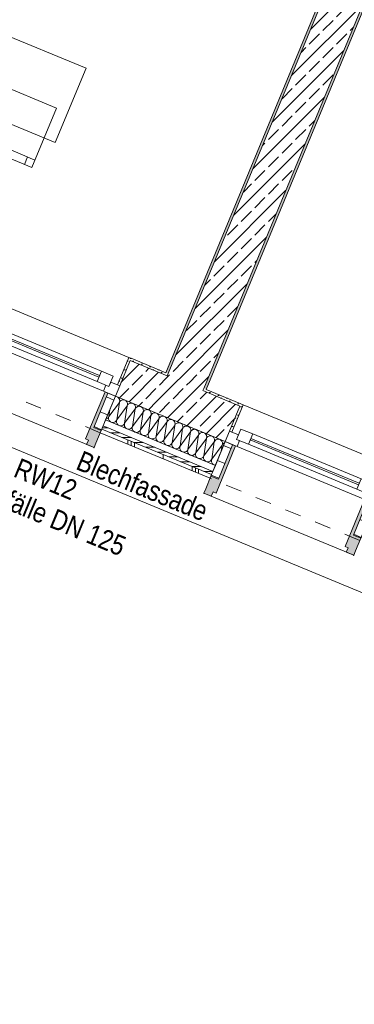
# Model space of a CAD drawing. Header units: metres. Extents: x -80 to 1923, y -189 to 69.
# Tile 48 of 256: x 929.88 to 931.96, y -11.96 to -5.83. Entities that reach past the tile are written whole.
import ezdxf

# ---------------------------------------------------------------- set-up
doc = ezdxf.new("R2010")
doc.units = ezdxf.units.M
doc.header["$MEASUREMENT"] = 0
doc.linetypes.add('Strichlinie eng', pattern=[0.115, 0.075, -0.04])
for name, color, linetype in [('10 Fassade', 7, 'Continuous'), ('70 Entwässerung_Regenwasser', 7, 'Continuous'), ('Neubau_10 Wand außen', 7, 'Continuous'), ('Neubau_50 Möblierung', 7, 'Continuous')]:
    doc.layers.add(name, color=color, linetype=linetype)
doc.styles.add('ERSTELLTER_STIL_2', font='ARIALN.TTF')
pattern_1 = [(45, (929.77, 0), (-0.0848528, 0.0848528), []), (45, (929.72758, 0.04243), (-0.0848528, 0.0848528), [0.09, -0.03])]
pattern_2 = [(45, (929.770002, 0), (-0.01767767, 0.01767767), [0, -0.025])]
pattern_3 = [(0, (0, 0), (0, 0.1), [])]

# ---------------------------------------------------------------- blocks, each defined once
blk = doc.blocks.new('*X258', base_point=(929.77, 0))
at = {"layer": 'Neubau_10 Wand außen', "color": 8, "linetype": 'Continuous', "lineweight": 9}
for p, q in [((930.4718, -8.1741), (930.471, -8.1742)), ((930.477, -8.1746), (930.4718, -8.1741)), ((930.482, -8.1761), (930.477, -8.1746)), ((930.4866, -8.1786), (930.482, -8.1761)), ((930.4906, -8.1819), (930.4866, -8.1786)), ((930.494, -8.186), (930.4906, -8.1819)), ((930.4964, -8.1906), (930.494, -8.186)), ((930.4979, -8.1956), (930.4964, -8.1906)), ((930.4964, -8.211), (930.4979, -8.206)), ((930.4989, -8.2064), (930.4964, -8.211)), ((930.4985, -8.2008), (930.4979, -8.1956)), ((930.4979, -8.206), (930.4985, -8.2008)), ((930.5022, -8.2023), (930.4989, -8.2064)), ((930.5062, -8.199), (930.5022, -8.2023)), ((930.5109, -8.1965), (930.5062, -8.199)), ((930.5159, -8.195), (930.5109, -8.1965)), ((930.5211, -8.1945), (930.5159, -8.195)), ((930.5263, -8.195), (930.5211, -8.1945)), ((930.5313, -8.1965), (930.5263, -8.195)), ((930.5359, -8.199), (930.5313, -8.1965)), ((930.5399, -8.2023), (930.5359, -8.199)), ((930.5432, -8.2064), (930.5399, -8.2023)), ((930.5457, -8.211), (930.5432, -8.2064)), ((930.431, -8.2993), (930.4964, -8.211)), ((930.431, -8.2993), (930.4376, -8.2548)), ((930.4802, -8.3197), (930.4964, -8.211)), ((930.4802, -8.3197), (930.5457, -8.2314)), ((930.5295, -8.3401), (930.5457, -8.2314)), ((930.5295, -8.3401), (930.595, -8.2518)), ((930.5472, -8.216), (930.5457, -8.211)), ((930.5457, -8.2314), (930.5472, -8.2264)), ((930.5482, -8.2268), (930.5457, -8.2314)), ((930.5477, -8.2212), (930.5472, -8.216)), ((930.5472, -8.2264), (930.5477, -8.2212)), ((930.5515, -8.2227), (930.5482, -8.2268)), ((930.5555, -8.2194), (930.5515, -8.2227)), ((930.5601, -8.217), (930.5555, -8.2194)), ((930.5651, -8.2154), (930.5601, -8.217)), ((930.5703, -8.2149), (930.5651, -8.2154)), ((930.5755, -8.2154), (930.5703, -8.2149)), ((930.5805, -8.217), (930.5755, -8.2154)), ((930.5788, -8.3605), (930.595, -8.2518)), ((930.5852, -8.2194), (930.5805, -8.217)), ((930.5892, -8.2227), (930.5852, -8.2194)), ((930.5925, -8.2268), (930.5892, -8.2227)), ((930.595, -8.2314), (930.5925, -8.2268)), ((930.5965, -8.2364), (930.595, -8.2314)), ((930.595, -8.2518), (930.5965, -8.2468)), ((930.5974, -8.2472), (930.595, -8.2518)), ((930.597, -8.2416), (930.5965, -8.2364)), ((930.5965, -8.2468), (930.597, -8.2416)), ((930.6008, -8.2431), (930.5974, -8.2472)), ((930.6048, -8.2398), (930.6008, -8.2431)), ((930.6094, -8.2374), (930.6048, -8.2398)), ((930.6144, -8.2358), (930.6094, -8.2374)), ((930.6196, -8.2353), (930.6144, -8.2358)), ((930.6248, -8.2358), (930.6196, -8.2353)), ((930.6298, -8.2374), (930.6248, -8.2358)), ((930.6344, -8.2398), (930.6298, -8.2374)), ((930.6385, -8.2431), (930.6344, -8.2398)), ((930.6418, -8.2472), (930.6385, -8.2431)), ((930.6442, -8.2518), (930.6418, -8.2472)), ((930.6458, -8.2568), (930.6442, -8.2518)), ((930.6442, -8.2722), (930.6458, -8.2672)), ((930.6467, -8.2676), (930.6442, -8.2722)), ((930.6463, -8.262), (930.6458, -8.2568)), ((930.6458, -8.2672), (930.6463, -8.262)), ((930.65, -8.2636), (930.6467, -8.2676)), ((930.6541, -8.2602), (930.65, -8.2636)), ((930.6587, -8.2578), (930.6541, -8.2602)), ((930.6637, -8.2563), (930.6587, -8.2578)), ((930.6689, -8.2557), (930.6637, -8.2563)), ((930.6741, -8.2563), (930.6689, -8.2557)), ((930.6791, -8.2578), (930.6741, -8.2563)), ((930.6837, -8.2602), (930.6791, -8.2578)), ((930.6877, -8.2636), (930.6837, -8.2602)), ((930.6911, -8.2676), (930.6877, -8.2636)), ((930.6935, -8.2722), (930.6911, -8.2676)), ((930.4127, -8.3149), (930.4165, -8.3138)), ((930.4165, -8.3138), (930.4211, -8.3113)), ((930.4211, -8.3113), (930.4252, -8.308)), ((930.4252, -8.308), (930.4285, -8.3039)), ((930.4285, -8.3039), (930.431, -8.2993)), ((930.4295, -8.3043), (930.4289, -8.3095)), ((930.4289, -8.3095), (930.4295, -8.3147)), ((930.431, -8.2993), (930.4295, -8.3043)), ((930.4295, -8.3147), (930.431, -8.3197)), ((930.431, -8.3197), (930.4334, -8.3243)), ((930.4334, -8.3243), (930.4368, -8.3284)), ((930.4368, -8.3284), (930.4408, -8.3317)), ((930.4408, -8.3317), (930.4454, -8.3342)), ((930.4658, -8.3342), (930.4704, -8.3317)), ((930.4704, -8.3317), (930.4745, -8.3284)), ((930.4745, -8.3284), (930.4778, -8.3243)), ((930.4778, -8.3243), (930.4802, -8.3197)), ((930.4787, -8.3247), (930.4782, -8.3299)), ((930.4782, -8.3299), (930.4787, -8.3351)), ((930.4802, -8.3197), (930.4787, -8.3247)), ((930.5788, -8.3605), (930.6442, -8.2722)), ((930.6281, -8.381), (930.6442, -8.2722)), ((930.6281, -8.381), (930.6935, -8.2926)), ((930.6773, -8.4014), (930.6935, -8.2926)), ((930.6773, -8.4014), (930.7428, -8.313)), ((930.695, -8.2772), (930.6935, -8.2722)), ((930.6935, -8.2926), (930.695, -8.2876)), ((930.696, -8.288), (930.6935, -8.2926)), ((930.6956, -8.2824), (930.695, -8.2772)), ((930.695, -8.2876), (930.6956, -8.2824)), ((930.6993, -8.284), (930.696, -8.288)), ((930.7033, -8.2806), (930.6993, -8.284)), ((930.708, -8.2782), (930.7033, -8.2806)), ((930.713, -8.2767), (930.708, -8.2782)), ((930.7182, -8.2762), (930.713, -8.2767)), ((930.7234, -8.2767), (930.7182, -8.2762)), ((930.7284, -8.2782), (930.7234, -8.2767)), ((930.7266, -8.4218), (930.7428, -8.313)), ((930.733, -8.2806), (930.7284, -8.2782)), ((930.737, -8.284), (930.733, -8.2806)), ((930.7403, -8.288), (930.737, -8.284)), ((930.7428, -8.2926), (930.7403, -8.288)), ((930.7443, -8.2976), (930.7428, -8.2926)), ((930.7428, -8.313), (930.7443, -8.308)), ((930.7453, -8.3084), (930.7428, -8.313)), ((930.7448, -8.3028), (930.7443, -8.2976)), ((930.7443, -8.308), (930.7448, -8.3028)), ((930.7486, -8.3044), (930.7453, -8.3084)), ((930.7526, -8.3011), (930.7486, -8.3044)), ((930.7572, -8.2986), (930.7526, -8.3011)), ((930.7622, -8.2971), (930.7572, -8.2986)), ((930.7674, -8.2966), (930.7622, -8.2971)), ((930.7726, -8.2971), (930.7674, -8.2966)), ((930.7776, -8.2986), (930.7726, -8.2971)), ((930.7822, -8.3011), (930.7776, -8.2986)), ((930.7863, -8.3044), (930.7822, -8.3011)), ((930.7896, -8.3084), (930.7863, -8.3044)), ((930.7921, -8.313), (930.7896, -8.3084)), ((930.7936, -8.318), (930.7921, -8.313)), ((930.7921, -8.3334), (930.7936, -8.3284)), ((930.7945, -8.3288), (930.7921, -8.3334)), ((930.7941, -8.3232), (930.7936, -8.318)), ((930.7936, -8.3284), (930.7941, -8.3232)), ((930.7978, -8.3248), (930.7945, -8.3288)), ((930.8019, -8.3215), (930.7978, -8.3248)), ((930.8065, -8.319), (930.8019, -8.3215)), ((930.8115, -8.3175), (930.8065, -8.319)), ((930.8167, -8.317), (930.8115, -8.3175)), ((930.8219, -8.3175), (930.8167, -8.317)), ((930.8269, -8.319), (930.8219, -8.3175)), ((930.8315, -8.3215), (930.8269, -8.319)), ((930.8356, -8.3248), (930.8315, -8.3215)), ((930.8389, -8.3288), (930.8356, -8.3248)), ((930.8413, -8.3334), (930.8389, -8.3288)), ((930.4454, -8.3342), (930.4504, -8.3357)), ((930.4504, -8.3357), (930.4556, -8.3362)), ((930.4556, -8.3362), (930.4608, -8.3357)), ((930.4608, -8.3357), (930.4658, -8.3342)), ((930.4787, -8.3351), (930.4802, -8.3401)), ((930.4802, -8.3401), (930.4827, -8.3447)), ((930.4827, -8.3447), (930.486, -8.3488)), ((930.486, -8.3488), (930.4901, -8.3521)), ((930.4901, -8.3521), (930.4947, -8.3546)), ((930.4947, -8.3546), (930.4997, -8.3561)), ((930.4997, -8.3561), (930.5049, -8.3566)), ((930.5049, -8.3566), (930.5101, -8.3561)), ((930.5101, -8.3561), (930.5151, -8.3546)), ((930.5151, -8.3546), (930.5197, -8.3521)), ((930.5197, -8.3521), (930.5237, -8.3488)), ((930.5237, -8.3488), (930.5271, -8.3447)), ((930.5271, -8.3447), (930.5295, -8.3401)), ((930.528, -8.3451), (930.5275, -8.3503)), ((930.5275, -8.3503), (930.528, -8.3555)), ((930.5295, -8.3401), (930.528, -8.3451)), ((930.528, -8.3555), (930.5295, -8.3605)), ((930.5295, -8.3605), (930.532, -8.3652)), ((930.532, -8.3652), (930.5353, -8.3692)), ((930.5353, -8.3692), (930.5393, -8.3725)), ((930.5393, -8.3725), (930.5439, -8.375)), ((930.5439, -8.375), (930.549, -8.3765)), ((930.549, -8.3765), (930.5542, -8.377)), ((930.5542, -8.377), (930.5594, -8.3765)), ((930.5594, -8.3765), (930.5644, -8.375)), ((930.5644, -8.375), (930.569, -8.3725)), ((930.569, -8.3725), (930.573, -8.3692)), ((930.573, -8.3692), (930.5763, -8.3652)), ((930.5763, -8.3652), (930.5788, -8.3605)), ((930.5773, -8.3656), (930.5768, -8.3708)), ((930.5768, -8.3708), (930.5773, -8.376)), ((930.5788, -8.3605), (930.5773, -8.3656)), ((930.5773, -8.376), (930.5788, -8.381)), ((930.5788, -8.381), (930.5813, -8.3856)), ((930.5813, -8.3856), (930.5846, -8.3896)), ((930.5846, -8.3896), (930.5886, -8.3929)), ((930.5886, -8.3929), (930.5932, -8.3954)), ((930.6136, -8.3954), (930.6182, -8.3929)), ((930.6182, -8.3929), (930.6223, -8.3896)), ((930.6223, -8.3896), (930.6256, -8.3856)), ((930.6256, -8.3856), (930.6281, -8.381)), ((930.6265, -8.386), (930.626, -8.3912)), ((930.626, -8.3912), (930.6265, -8.3964)), ((930.6281, -8.381), (930.6265, -8.386)), ((930.7266, -8.4218), (930.7921, -8.3334)), ((930.7759, -8.4422), (930.7921, -8.3334)), ((930.7759, -8.4422), (930.8413, -8.3538)), ((930.8252, -8.4626), (930.8413, -8.3538)), ((930.8252, -8.4626), (930.8906, -8.3743)), ((930.8429, -8.3384), (930.8413, -8.3334)), ((930.8413, -8.3538), (930.8429, -8.3488)), ((930.8438, -8.3492), (930.8413, -8.3538)), ((930.8434, -8.3436), (930.8429, -8.3384)), ((930.8429, -8.3488), (930.8434, -8.3436)), ((930.8471, -8.3452), (930.8438, -8.3492)), ((930.8512, -8.3419), (930.8471, -8.3452)), ((930.8558, -8.3394), (930.8512, -8.3419)), ((930.8608, -8.3379), (930.8558, -8.3394)), ((930.866, -8.3374), (930.8608, -8.3379)), ((930.8712, -8.3379), (930.866, -8.3374)), ((930.8762, -8.3394), (930.8712, -8.3379)), ((930.8744, -8.483), (930.8906, -8.3743)), ((930.8808, -8.3419), (930.8762, -8.3394)), ((930.8848, -8.3452), (930.8808, -8.3419)), ((930.8882, -8.3492), (930.8848, -8.3452)), ((930.8906, -8.3538), (930.8882, -8.3492)), ((930.8921, -8.3588), (930.8906, -8.3538)), ((930.8906, -8.3743), (930.8921, -8.3693)), ((930.8931, -8.3696), (930.8906, -8.3743)), ((930.8926, -8.3641), (930.8921, -8.3588)), ((930.8921, -8.3693), (930.8926, -8.3641)), ((930.8964, -8.3656), (930.8931, -8.3696)), ((930.9004, -8.3623), (930.8964, -8.3656)), ((930.905, -8.3598), (930.9004, -8.3623)), ((930.91, -8.3583), (930.905, -8.3598)), ((930.9153, -8.3578), (930.91, -8.3583)), ((930.9205, -8.3583), (930.9153, -8.3578)), ((930.9255, -8.3598), (930.9205, -8.3583)), ((930.9301, -8.3623), (930.9255, -8.3598)), ((930.9341, -8.3656), (930.9301, -8.3623)), ((930.9374, -8.3696), (930.9341, -8.3656)), ((930.9399, -8.3743), (930.9374, -8.3696)), ((930.9414, -8.3793), (930.9399, -8.3743)), ((930.9399, -8.3947), (930.9414, -8.3897)), ((930.9424, -8.3901), (930.9399, -8.3947)), ((930.9419, -8.3845), (930.9414, -8.3793)), ((930.9414, -8.3897), (930.9419, -8.3845)), ((930.9457, -8.386), (930.9424, -8.3901)), ((930.9497, -8.3827), (930.9457, -8.386)), ((930.9543, -8.3802), (930.9497, -8.3827)), ((930.9593, -8.3787), (930.9543, -8.3802)), ((930.9645, -8.3782), (930.9593, -8.3787)), ((930.9697, -8.3787), (930.9645, -8.3782)), ((930.9747, -8.3802), (930.9697, -8.3787)), ((930.9793, -8.3827), (930.9747, -8.3802)), ((930.9834, -8.386), (930.9793, -8.3827)), ((930.9867, -8.3901), (930.9834, -8.386)), ((930.9892, -8.3947), (930.9867, -8.3901)), ((930.5932, -8.3954), (930.5982, -8.3969)), ((930.5982, -8.3969), (930.6034, -8.3974)), ((930.6034, -8.3974), (930.6086, -8.3969)), ((930.6086, -8.3969), (930.6136, -8.3954)), ((930.6265, -8.3964), (930.6281, -8.4014)), ((930.6281, -8.4014), (930.6305, -8.406)), ((930.6305, -8.406), (930.6338, -8.41)), ((930.6338, -8.41), (930.6379, -8.4133)), ((930.6379, -8.4133), (930.6425, -8.4158)), ((930.6425, -8.4158), (930.6475, -8.4173)), ((930.6475, -8.4173), (930.6527, -8.4178)), ((930.6527, -8.4178), (930.6579, -8.4173)), ((930.6579, -8.4173), (930.6629, -8.4158)), ((930.6629, -8.4158), (930.6675, -8.4133)), ((930.6675, -8.4133), (930.6716, -8.41)), ((930.6716, -8.41), (930.6749, -8.406)), ((930.6749, -8.406), (930.6773, -8.4014)), ((930.6758, -8.4064), (930.6753, -8.4116)), ((930.6753, -8.4116), (930.6758, -8.4168)), ((930.6773, -8.4014), (930.6758, -8.4064)), ((930.6758, -8.4168), (930.6773, -8.4218)), ((930.6773, -8.4218), (930.6798, -8.4264)), ((930.6798, -8.4264), (930.6831, -8.4304)), ((930.6831, -8.4304), (930.6872, -8.4337)), ((930.6872, -8.4337), (930.6918, -8.4362)), ((930.6918, -8.4362), (930.6968, -8.4377)), ((930.6968, -8.4377), (930.702, -8.4382)), ((930.702, -8.4382), (930.7072, -8.4377)), ((930.7072, -8.4377), (930.7122, -8.4362)), ((930.7122, -8.4362), (930.7168, -8.4337)), ((930.7168, -8.4337), (930.7208, -8.4304)), ((930.7208, -8.4304), (930.7241, -8.4264)), ((930.7241, -8.4264), (930.7266, -8.4218)), ((930.7251, -8.4268), (930.7246, -8.432)), ((930.7246, -8.432), (930.7251, -8.4372)), ((930.7266, -8.4218), (930.7251, -8.4268)), ((930.7251, -8.4372), (930.7266, -8.4422)), ((930.7266, -8.4422), (930.7291, -8.4468)), ((930.7291, -8.4468), (930.7324, -8.4508)), ((930.7324, -8.4508), (930.7364, -8.4542)), ((930.7364, -8.4542), (930.741, -8.4566)), ((930.7615, -8.4566), (930.7661, -8.4542)), ((930.7661, -8.4542), (930.7701, -8.4508)), ((930.7701, -8.4508), (930.7734, -8.4468)), ((930.7734, -8.4468), (930.7759, -8.4422)), ((930.7744, -8.4472), (930.7739, -8.4524)), ((930.7739, -8.4524), (930.7744, -8.4576)), ((930.7759, -8.4422), (930.7744, -8.4472)), ((930.8744, -8.483), (930.9399, -8.3947)), ((930.9237, -8.5034), (930.9399, -8.3947)), ((930.9237, -8.5034), (930.9892, -8.4151)), ((930.973, -8.5238), (930.9892, -8.4151)), ((930.973, -8.5238), (931.0384, -8.4355)), ((930.9907, -8.3997), (930.9892, -8.3947)), ((930.9892, -8.4151), (930.9907, -8.4101)), ((930.9916, -8.4105), (930.9892, -8.4151)), ((930.9912, -8.4049), (930.9907, -8.3997)), ((930.9907, -8.4101), (930.9912, -8.4049)), ((930.9949, -8.4064), (930.9916, -8.4105)), ((930.999, -8.4031), (930.9949, -8.4064)), ((931.0036, -8.4006), (930.999, -8.4031)), ((931.0086, -8.3991), (931.0036, -8.4006)), ((931.0138, -8.3986), (931.0086, -8.3991)), ((931.019, -8.3991), (931.0138, -8.3986)), ((931.024, -8.4006), (931.019, -8.3991)), ((931.0223, -8.5442), (931.0384, -8.4355)), ((931.0286, -8.4031), (931.024, -8.4006)), ((931.0327, -8.4064), (931.0286, -8.4031)), ((931.036, -8.4105), (931.0327, -8.4064)), ((931.0384, -8.4151), (931.036, -8.4105)), ((931.04, -8.4201), (931.0384, -8.4151)), ((931.0384, -8.4355), (931.04, -8.4305)), ((931.0409, -8.4309), (931.0384, -8.4355)), ((931.0405, -8.4253), (931.04, -8.4201)), ((931.04, -8.4305), (931.0405, -8.4253)), ((931.0442, -8.4268), (931.0409, -8.4309)), ((931.0483, -8.4235), (931.0442, -8.4268)), ((931.0529, -8.4211), (931.0483, -8.4235)), ((931.0579, -8.4195), (931.0529, -8.4211)), ((931.0631, -8.419), (931.0579, -8.4195)), ((931.0683, -8.4195), (931.0631, -8.419)), ((931.0733, -8.4211), (931.0683, -8.4195)), ((931.0779, -8.4235), (931.0733, -8.4211)), ((931.0819, -8.4268), (931.0779, -8.4235)), ((931.0852, -8.4309), (931.0819, -8.4268)), ((931.0877, -8.4355), (931.0852, -8.4309)), ((931.0892, -8.4405), (931.0877, -8.4355)), ((931.0877, -8.4559), (931.0892, -8.4509)), ((931.0902, -8.4513), (931.0877, -8.4559)), ((931.0897, -8.4457), (931.0892, -8.4405)), ((931.0892, -8.4509), (931.0897, -8.4457)), ((931.0935, -8.4472), (931.0902, -8.4513)), ((931.0975, -8.4439), (931.0935, -8.4472)), ((931.1021, -8.4415), (931.0975, -8.4439)), ((931.1071, -8.4399), (931.1021, -8.4415)), ((931.1123, -8.4394), (931.1071, -8.4399)), ((931.1175, -8.4399), (931.1123, -8.4394)), ((931.1226, -8.4415), (931.1175, -8.4399)), ((931.1272, -8.4439), (931.1226, -8.4415)), ((931.1312, -8.4472), (931.1272, -8.4439)), ((931.1345, -8.4513), (931.1312, -8.4472)), ((931.137, -8.4559), (931.1345, -8.4513)), ((930.741, -8.4566), (930.746, -8.4581)), ((930.746, -8.4581), (930.7512, -8.4586)), ((930.7512, -8.4586), (930.7565, -8.4581)), ((930.7565, -8.4581), (930.7615, -8.4566)), ((930.7744, -8.4576), (930.7759, -8.4626)), ((930.7759, -8.4626), (930.7783, -8.4672)), ((930.7783, -8.4672), (930.7817, -8.4712)), ((930.7817, -8.4712), (930.7857, -8.4746)), ((930.7857, -8.4746), (930.7903, -8.477)), ((930.7903, -8.477), (930.7953, -8.4785)), ((930.7953, -8.4785), (930.8005, -8.4791)), ((930.8005, -8.4791), (930.8057, -8.4785)), ((930.8057, -8.4785), (930.8107, -8.477)), ((930.8107, -8.477), (930.8153, -8.4746)), ((930.8153, -8.4746), (930.8194, -8.4712)), ((930.8194, -8.4712), (930.8227, -8.4672)), ((930.8227, -8.4672), (930.8252, -8.4626)), ((930.8236, -8.4676), (930.8231, -8.4728)), ((930.8231, -8.4728), (930.8236, -8.478)), ((930.8252, -8.4626), (930.8236, -8.4676)), ((930.8236, -8.478), (930.8252, -8.483)), ((930.8252, -8.483), (930.8276, -8.4876)), ((930.8276, -8.4876), (930.8309, -8.4917)), ((930.8309, -8.4917), (930.835, -8.495)), ((930.835, -8.495), (930.8396, -8.4974)), ((930.8396, -8.4974), (930.8446, -8.499)), ((930.8446, -8.499), (930.8498, -8.4995)), ((930.8498, -8.4995), (930.855, -8.499)), ((930.855, -8.499), (930.86, -8.4974)), ((930.86, -8.4974), (930.8646, -8.495)), ((930.8646, -8.495), (930.8687, -8.4917)), ((930.8687, -8.4917), (930.872, -8.4876)), ((930.872, -8.4876), (930.8744, -8.483)), ((930.8729, -8.488), (930.8724, -8.4932)), ((930.8724, -8.4932), (930.8729, -8.4984)), ((930.8744, -8.483), (930.8729, -8.488)), ((930.8729, -8.4984), (930.8744, -8.5034)), ((930.8744, -8.5034), (930.8769, -8.508)), ((930.8769, -8.508), (930.8802, -8.5121)), ((930.8802, -8.5121), (930.8843, -8.5154)), ((930.8843, -8.5154), (930.8889, -8.5178)), ((930.9093, -8.5178), (930.9139, -8.5154)), ((930.9139, -8.5154), (930.9179, -8.5121)), ((930.9179, -8.5121), (930.9212, -8.508)), ((930.9212, -8.508), (930.9237, -8.5034)), ((930.9222, -8.5084), (930.9217, -8.5136)), ((930.9217, -8.5136), (930.9222, -8.5188)), ((930.9237, -8.5034), (930.9222, -8.5084)), ((931.0223, -8.5442), (931.0877, -8.4559)), ((931.0715, -8.5646), (931.0877, -8.4559)), ((931.0715, -8.5646), (931.137, -8.4763)), ((931.1315, -8.5134), (931.137, -8.4763)), ((931.1385, -8.4609), (931.137, -8.4559)), ((931.137, -8.4763), (931.1385, -8.4713)), ((931.1394, -8.4717), (931.137, -8.4763)), ((931.139, -8.4661), (931.1385, -8.4609)), ((931.1385, -8.4713), (931.139, -8.4661)), ((931.1428, -8.4677), (931.1394, -8.4717)), ((931.1468, -8.4643), (931.1428, -8.4677)), ((931.1514, -8.4619), (931.1468, -8.4643)), ((931.153, -8.4614), (931.1514, -8.4619)), ((930.8889, -8.5178), (930.8939, -8.5194)), ((930.8939, -8.5194), (930.8991, -8.5199)), ((930.8991, -8.5199), (930.9043, -8.5194)), ((930.9043, -8.5194), (930.9093, -8.5178)), ((930.9222, -8.5188), (930.9237, -8.5238)), ((930.9237, -8.5238), (930.9262, -8.5284)), ((930.9262, -8.5284), (930.9295, -8.5325)), ((930.9295, -8.5325), (930.9335, -8.5358)), ((930.9335, -8.5358), (930.9381, -8.5383)), ((930.9381, -8.5383), (930.9431, -8.5398)), ((930.9431, -8.5398), (930.9483, -8.5403)), ((930.9483, -8.5403), (930.9535, -8.5398)), ((930.9535, -8.5398), (930.9585, -8.5383)), ((930.9585, -8.5383), (930.9632, -8.5358)), ((930.9632, -8.5358), (930.9672, -8.5325)), ((930.9672, -8.5325), (930.9705, -8.5284)), ((930.9705, -8.5284), (930.973, -8.5238)), ((930.9715, -8.5288), (930.9709, -8.534)), ((930.9709, -8.534), (930.9715, -8.5392)), ((930.973, -8.5238), (930.9715, -8.5288)), ((930.9715, -8.5392), (930.973, -8.5442)), ((930.973, -8.5442), (930.9754, -8.5488)), ((930.9754, -8.5488), (930.9788, -8.5529)), ((930.9788, -8.5529), (930.9828, -8.5562)), ((930.9828, -8.5562), (930.9874, -8.5587)), ((930.9874, -8.5587), (930.9924, -8.5602)), ((930.9924, -8.5602), (930.9976, -8.5607)), ((930.9976, -8.5607), (931.0028, -8.5602)), ((931.0028, -8.5602), (931.0078, -8.5587)), ((931.0078, -8.5587), (931.0124, -8.5562)), ((931.0124, -8.5562), (931.0165, -8.5529)), ((931.0165, -8.5529), (931.0198, -8.5488)), ((931.0198, -8.5488), (931.0223, -8.5442)), ((931.0207, -8.5492), (931.0202, -8.5544)), ((931.0202, -8.5544), (931.0207, -8.5596)), ((931.0223, -8.5442), (931.0207, -8.5492)), ((931.0207, -8.5596), (931.0223, -8.5646)), ((931.0223, -8.5646), (931.0247, -8.5693)), ((931.0247, -8.5693), (931.028, -8.5733)), ((931.028, -8.5733), (931.0321, -8.5766)), ((931.0321, -8.5766), (931.0367, -8.5791)), ((931.0571, -8.5791), (931.0617, -8.5766)), ((931.0617, -8.5766), (931.0657, -8.5733)), ((931.0657, -8.5733), (931.0691, -8.5693)), ((931.0691, -8.5693), (931.0715, -8.5646)), ((931.07, -8.5696), (931.0695, -8.5749)), ((931.0695, -8.5749), (931.07, -8.5801)), ((931.0715, -8.5646), (931.07, -8.5696)), ((931.0367, -8.5791), (931.0417, -8.5806)), ((931.0417, -8.5806), (931.0469, -8.5811)), ((931.0469, -8.5811), (931.0521, -8.5806)), ((931.0521, -8.5806), (931.0571, -8.5791)), ((931.07, -8.5801), (931.0715, -8.5851)), ((931.0715, -8.5851), (931.074, -8.5897)), ((931.074, -8.5897), (931.0773, -8.5937)), ((931.0773, -8.5937), (931.0813, -8.597)), ((931.0813, -8.597), (931.086, -8.5995)), ((931.086, -8.5995), (931.091, -8.601)), ((931.091, -8.601), (931.095, -8.6014))]:
    blk.add_line(p, q, dxfattribs=at)
blk = doc.blocks.new('1-Flügelfenster 27_7')
at = {"layer": 'Neubau_10 Wand außen', "linetype": 'Continuous', "lineweight": 0, "true_color": 0x000000}
for points in [[(-0.505, -0.387), (-0.505, -0.417), (-0.455, -0.417), (-0.455, -0.387), (-0.435, -0.387), (-0.435, -0.07), (-0.455, -0.07), (-0.455, -0.302), (-0.505, -0.302)], [(0.505, -0.387), (0.505, -0.302), (0.455, -0.302), (0.455, -0.07), (0.435, -0.07), (0.435, -0.387), (0.455, -0.387), (0.455, -0.417), (0.505, -0.417)]]:
    blk.add_hatch(color=18, dxfattribs=at).paths.add_polyline_path(points)
h = blk.add_hatch(dxfattribs=at)
h.set_pattern_fill('Holz_Schalung_liegend_10_5B', color=18, style=0, pattern_type=2)
h.set_pattern_definition(pattern_3)
h.paths.add_polyline_path([(-0.505, -0.07), (-0.505, -0.302), (-0.455, -0.302), (-0.455, -0.07)])
h = blk.add_hatch(dxfattribs=at)
h.set_pattern_fill('Holz_Schalung_liegend_10_5B', color=18, style=0, pattern_type=2)
h.set_pattern_definition(pattern_3)
h.paths.add_polyline_path([(0.505, -0.07), (0.455, -0.07), (0.455, -0.302), (0.505, -0.302)])
at = {"layer": 'Neubau_10 Wand außen', "color": 7, "linetype": 'Continuous', "lineweight": 13}
for p, q in [((-0.505, 0.185), (-0.49, 0.185)), ((-0.49, 0), (-0.49, 0.185)), ((0.505, 0.185), (0.49, 0.185)), ((0.49, 0), (0.49, 0.185)), ((-0.505, 0), (-0.445, 0)), ((-0.505, -0.07), (-0.505, 0)), ((-0.505, -0.07), (-0.505, 0)), ((-0.445, -0.03), (-0.445, 0.04)), ((-0.445, 0.04), (-0.365, 0.04)), ((-0.445, 0), (-0.445, -0.03)), ((-0.365, 0.04), (0.365, 0.04)), ((-0.365, 0.04), (-0.365, -0.03)), ((-0.365, 0.01), (0.365, 0.01)), ((0.365, -0.03), (0.365, 0.04)), ((0.365, 0.04), (0.445, 0.04)), ((0.445, 0.04), (0.445, -0.03)), ((0.445, -0.03), (0.445, 0)), ((0.445, 0), (0.505, 0)), ((0.505, -0.07), (0.505, 0)), ((0.505, -0.07), (0.505, 0)), ((-0.445, -0.03), (-0.425, -0.03)), ((-0.365, -0.03), (-0.445, -0.03)), ((-0.425, -0.03), (-0.425, -0.07)), ((0.365, 0), (-0.365, 0)), ((0.365, -0.03), (-0.365, -0.03)), ((0.445, -0.03), (0.365, -0.03)), ((0.425, -0.07), (0.425, -0.03)), ((0.425, -0.03), (0.445, -0.03)), ((-0.425, -0.07), (-0.505, -0.07)), ((-0.505, -0.23), (-0.505, -0.07)), ((0.425, -0.07), (-0.425, -0.07)), ((0.505, -0.07), (0.425, -0.07)), ((0.505, -0.23), (0.505, -0.07)), ((-0.505, -0.27), (-0.505, -0.23)), ((0.505, -0.27), (0.505, -0.23)), ((-0.505, -0.292), (-0.505, -0.27)), ((-0.505, -0.317), (-0.505, -0.292)), ((0.505, -0.292), (0.505, -0.27)), ((0.505, -0.317), (0.505, -0.292))]:
    blk.add_line(p, q, dxfattribs=at)
at = {"layer": 'Neubau_10 Wand außen', "color": 7, "linetype": 'Continuous', "lineweight": 9}
for p, q in [((-0.49, 0.185), (0.49, 0.185)), ((-0.455, -0.302), (-0.455, -0.07)), ((-0.455, -0.07), (-0.435, -0.07)), ((-0.435, -0.07), (-0.435, -0.387)), ((0.455, -0.07), (0.435, -0.07)), ((0.435, -0.07), (0.435, -0.387)), ((0.455, -0.302), (0.455, -0.07)), ((-0.505, -0.387), (-0.505, -0.302)), ((-0.505, -0.302), (-0.455, -0.302)), ((0.505, -0.302), (0.455, -0.302)), ((0.505, -0.387), (0.505, -0.302)), ((-0.505, -0.417), (-0.505, -0.387)), ((-0.455, -0.417), (-0.505, -0.417)), ((-0.505, -0.417), (0.505, -0.417)), ((-0.435, -0.387), (-0.455, -0.387)), ((-0.455, -0.387), (-0.455, -0.417)), ((0.435, -0.387), (0.455, -0.387)), ((0.455, -0.387), (0.455, -0.417)), ((0.455, -0.417), (0.505, -0.417)), ((0.505, -0.417), (0.505, -0.387))]:
    blk.add_line(p, q, dxfattribs=at)
at = {"layer": 'Neubau_10 Wand außen', "color": 7, "linetype": 'Strichlinie eng', "lineweight": 9}
blk.add_line((-0.505, -0.317), (0.505, -0.317), dxfattribs=at)
at = {"layer": 'Neubau_10 Wand außen', "color": 7, "linetype": 'Continuous', "lineweight": 9, "flags": 128}
for points in [[(-0.505, -0.07), (-0.455, -0.07), (-0.455, -0.302), (-0.505, -0.302)], [(0.505, -0.07), (0.455, -0.07), (0.455, -0.302), (0.505, -0.302)]]:
    blk.add_lwpolyline(points, close=True, dxfattribs=at)
at = {"layer": 'Neubau_10 Wand außen', "color": 7, "linetype": 'Continuous', "lineweight": 9}
for p in [(-0.505, -0.417), (0.505, -0.417)]:
    blk.add_point(p, dxfattribs=at)
blk = doc.blocks.new('Stuhl 02 27[98]_1', base_point=(930.1052, -6.3797))
at = {"layer": 'Neubau_50 Möblierung', "color": 8, "linetype": 'Continuous', "lineweight": 18}
for p, q in [((929.9705, -6.7027), (929.6013, -6.5488)), ((929.6474, -6.568), (929.6282, -6.6142)), ((929.9243, -6.6835), (929.9051, -6.7296))]:
    blk.add_line(p, q, dxfattribs=at)
at = {"layer": 'Neubau_50 Möblierung', "color": 8, "linetype": 'Continuous', "lineweight": 18, "flags": 128}
blk.add_lwpolyline([(930.1052, -6.3797), (929.736, -6.2257), (929.582, -6.595), (929.9513, -6.7489)], close=True, dxfattribs=at)
blk = doc.blocks.new('Schultisch 27[221]_1', base_point=(930.2888, -6.1316))
at = {"layer": 'Neubau_50 Möblierung', "color": 8, "linetype": 'Continuous', "lineweight": 18, "flags": 128}
blk.add_lwpolyline([(930.2888, -6.1316), (929.1801, -5.6724), (928.9888, -6.1343), (930.0975, -6.5935)], close=True, dxfattribs=at)

msp = doc.modelspace()

# ---------------------------------------------------------------- hatches: boundary and pattern name
at = {"layer": 'Neubau_10 Wand außen', "linetype": 'Continuous', "lineweight": 0, "true_color": 0x000000}
h = msp.add_hatch(dxfattribs=at)
h.set_pattern_fill('Gips_0001', color=18, style=0, pattern_type=2)
h.set_pattern_definition(pattern_2)
h.paths.add_polyline_path([(934.7493, 1.5405), (930.7866, -8.0263), (930.8005, -8.032), (934.7632, 1.5347)])
h = msp.add_hatch(dxfattribs=at)
h.set_pattern_fill('Beton_Stahlbeton_0001', color=18, style=0, pattern_type=2)
h.set_pattern_definition(pattern_1)
h.paths.add_polyline_path([(934.7632, 1.5347), (930.8005, -8.032), (931.0222, -8.1239), (934.9849, 1.4429)])
h = msp.add_hatch(dxfattribs=at)
h.set_pattern_fill('Gips_0001', color=18, style=0, pattern_type=2)
h.set_pattern_definition(pattern_2)
h.paths.add_polyline_path([(931.0361, -8.1296), (934.9987, 1.4371), (934.9849, 1.4429), (931.0222, -8.1239)])
h = msp.add_hatch(dxfattribs=at)
h.set_pattern_fill('Beton_Stahlbeton_0001', color=18, style=0, pattern_type=2)
h.set_pattern_definition(pattern_1)
h.paths.add_polyline_path([(930.4987, -8.1073), (930.4719, -8.172), (930.7029, -8.2676), (930.7947, -8.0459), (930.5638, -7.9502)])
h = msp.add_hatch(dxfattribs=at)
h.set_pattern_fill('Gips_0001', color=18, style=0, pattern_type=2)
h.set_pattern_definition(pattern_2)
h.paths.add_polyline_path([(930.5556, -7.9306), (930.4848, -8.1016), (930.4987, -8.1073), (930.5638, -7.9502), (930.5695, -7.9364)])
h = msp.add_hatch(dxfattribs=at)
h.set_pattern_fill('Gips_0001', color=18, style=0, pattern_type=2)
h.set_pattern_definition(pattern_2)
h.paths.add_polyline_path([(930.5695, -7.9364), (930.5638, -7.9502), (930.7809, -8.0402), (930.7866, -8.0263)])
h = msp.add_hatch(dxfattribs=at)
h.set_pattern_fill('Beton_Stahlbeton_0001', color=18, style=0, pattern_type=2)
h.set_pattern_definition(pattern_1)
h.paths.add_polyline_path([(931.0165, -8.1377), (930.7947, -8.0459), (930.7029, -8.2676), (930.9246, -8.3595)])
h = msp.add_hatch(dxfattribs=at)
h.set_pattern_fill('Gips_0001', color=18, style=0, pattern_type=2)
h.set_pattern_definition(pattern_2)
h.paths.add_polyline_path([(930.8005, -8.032), (930.7866, -8.0263), (930.7809, -8.0402), (930.7947, -8.0459)])
h = msp.add_hatch(dxfattribs=at)
h.set_pattern_fill('Beton_Stahlbeton_0001', color=18, style=0, pattern_type=2)
h.set_pattern_definition(pattern_1)
h.paths.add_polyline_path([(931.0222, -8.1239), (930.8005, -8.032), (930.7947, -8.0459), (931.0165, -8.1377)])
h = msp.add_hatch(dxfattribs=at)
h.set_pattern_fill('Beton_Stahlbeton_0001', color=18, style=0, pattern_type=2)
h.set_pattern_definition(pattern_1)
h.paths.add_polyline_path([(931.0165, -8.1377), (930.9246, -8.3595), (931.1556, -8.4551), (931.1824, -8.3905), (931.2474, -8.2334)])
h = msp.add_hatch(dxfattribs=at)
h.set_pattern_fill('Gips_0001', color=18, style=0, pattern_type=2)
h.set_pattern_definition(pattern_2)
h.paths.add_polyline_path([(931.0361, -8.1296), (931.0222, -8.1239), (931.0165, -8.1377), (931.0303, -8.1435)])
h = msp.add_hatch(dxfattribs=at)
h.set_pattern_fill('Gips_0001', color=18, style=0, pattern_type=2)
h.set_pattern_definition(pattern_2)
h.paths.add_polyline_path([(931.0303, -8.1435), (931.2474, -8.2334), (931.2532, -8.2196), (931.0361, -8.1296)])
h = msp.add_hatch(dxfattribs=at)
h.set_pattern_fill('Gips_0001', color=18, style=0, pattern_type=2)
h.set_pattern_definition(pattern_2)
h.paths.add_polyline_path([(931.2532, -8.2196), (931.2474, -8.2334), (931.1824, -8.3905), (931.1962, -8.3962), (931.267, -8.2253)])
h = msp.add_hatch(dxfattribs=at)
h.set_pattern_fill('Metall_Zinkblech_0001', color=18, style=0, pattern_type=2)
h.set_pattern_definition([(90, (929.79, 0), (-0.4, 0), []), (90, (929.77, 0), (-0.4, 0), []), (90, (929.75, 0), (-0.4, 0), []), (90, (929.97, 1), (-0.2, 0), [])])
h.paths.add_polyline_path([(930.3774, -8.4002), (931.0611, -8.6833), (931.0706, -8.6602), (930.387, -8.3771)])
h = msp.add_hatch(dxfattribs=at)
h.set_pattern_fill('Holzwerkstoff_Sperrholz__D2', color=18, style=0, pattern_type=2)
h.set_pattern_definition([(0, (929.770002, 0), (0, 0.03), [])])
h.paths.add_polyline_path([(930.387, -8.3771), (931.0706, -8.6602), (931.0791, -8.6399), (930.3954, -8.3567)])

# ---------------------------------------------------------------- linework, layer by layer
at = {"layer": '70 Entwässerung_Regenwasser', "color": 140, "linetype": 'Continuous', "lineweight": 18, "true_color": 0x00a8ff}
msp.add_line((923.757, -5.9772), (938.1918, -11.9562), dxfattribs=at)
at = {"layer": 'Neubau_10 Wand außen', "color": 7, "linetype": 'Continuous', "lineweight": 13}
for p, q in [((934.7632, 1.5347), (930.8005, -8.032)), ((931.0222, -8.1239), (934.9849, 1.4429)), ((930.4848, -8.1016), (930.5556, -7.9306)), ((930.5638, -7.9502), (930.4987, -8.1073)), ((930.5695, -7.9364), (930.5556, -7.9306)), ((930.7947, -8.0459), (930.5638, -7.9502)), ((930.8005, -8.032), (930.7947, -8.0459)), ((930.8005, -8.032), (930.7947, -8.0459)), ((930.4719, -8.172), (930.4987, -8.1073)), ((930.4987, -8.1073), (930.4848, -8.1016)), ((931.0165, -8.1377), (931.0222, -8.1239)), ((931.0165, -8.1377), (931.0222, -8.1239)), ((931.2474, -8.2334), (931.0165, -8.1377)), ((930.4107, -8.3198), (930.4719, -8.172)), ((930.4719, -8.172), (930.7029, -8.2676)), ((930.7029, -8.2676), (930.9246, -8.3595)), ((931.2474, -8.2334), (931.1824, -8.3905)), ((931.1962, -8.3962), (931.267, -8.2253)), ((931.2532, -8.2196), (931.267, -8.2253)), ((930.3954, -8.3567), (930.4107, -8.3198)), ((930.4107, -8.3198), (931.0944, -8.603)), ((930.3774, -8.4002), (930.387, -8.3771)), ((930.387, -8.3771), (930.3954, -8.3567)), ((930.387, -8.3771), (931.0706, -8.6602)), ((930.3954, -8.3567), (931.0791, -8.6399)), ((930.9246, -8.3595), (931.1556, -8.4551)), ((931.1556, -8.4551), (931.1824, -8.3905)), ((931.1824, -8.3905), (931.1962, -8.3962)), ((931.0944, -8.603), (931.1556, -8.4551)), ((931.0791, -8.6399), (931.0944, -8.603)), ((931.0611, -8.6833), (931.0706, -8.6602)), ((931.0706, -8.6602), (931.0791, -8.6399))]:
    msp.add_line(p, q, dxfattribs=at)
at = {"layer": 'Neubau_10 Wand außen', "color": 7, "linetype": 'Continuous', "lineweight": 13, "flags": 128}
for points in [[(934.7493, 1.5405), (930.7866, -8.0263)], [(931.0361, -8.1296), (934.9987, 1.4371)], [(930.7866, -8.0263), (930.5695, -7.9364)], [(931.2532, -8.2196), (931.0361, -8.1296)], [(930.3774, -8.4002), (931.0611, -8.6833)]]:
    msp.add_lwpolyline(points, dxfattribs=at)

# ---------------------------------------------------------------- block references
at = {"layer": 'Neubau_10 Wand außen', "color": 7, "linetype": 'Continuous', "lineweight": 9, "xscale": -1, "rotation": 337.4999999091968}
for p in [(930.0321, -7.914), (931.6489, -8.5837)]:
    msp.add_blockref('1-Flügelfenster 27_7', p, dxfattribs=at)
at = {"layer": 'Neubau_10 Wand außen', "color": 7, "lineweight": 9}
msp.add_blockref('*X258', (929.77, 0), dxfattribs=at)
at = {"layer": 'Neubau_50 Möblierung', "color": 8, "linetype": 'Continuous', "lineweight": 18}
for name, p in [('Schultisch 27[221]_1', (930.2888, -6.1316)), ('Stuhl 02 27[98]_1', (930.1052, -6.3797))]:
    msp.add_blockref(name, p, dxfattribs=at)

# ---------------------------------------------------------------- texts
at = {"layer": '10 Fassade', "color": 7, "linetype": 'Continuous', "lineweight": 9, "insert": (930.2181, -8.6253), "char_height": 0.125, "attachment_point": 7, "rotation": 337.5, "style": 'ERSTELLTER_STIL_2'}
msp.add_mtext('\\A1;{\\pql;\\fArial Narrow|b0|i0|c0|p0;\\W1.000000;Blechfassade}', dxfattribs=at)
at = {"layer": '70 Entwässerung_Regenwasser', "color": 140, "linetype": 'Continuous', "lineweight": 18, "true_color": 0x00a8ff, "insert": (930.0617, -8.6304), "char_height": 0.125, "attachment_point": 2, "rotation": 337.5, "line_spacing_factor": 0.984615, "style": 'ERSTELLTER_STIL_2'}
msp.add_mtext('\\A1;{\\pqc;\\pt0.40625;\\fArial Narrow|b0|i0|c0|p0;\\W1.000000;RW12\\P\\pqc;\\fArial Narrow|b0|i0|c0|p0;\\W1.000000;1% Gefälle DN 1\\fArial Narrow|b0|i0|c0|p0;\\W1.000000;25}', dxfattribs=at)

doc.saveas('drawing.dxf')
